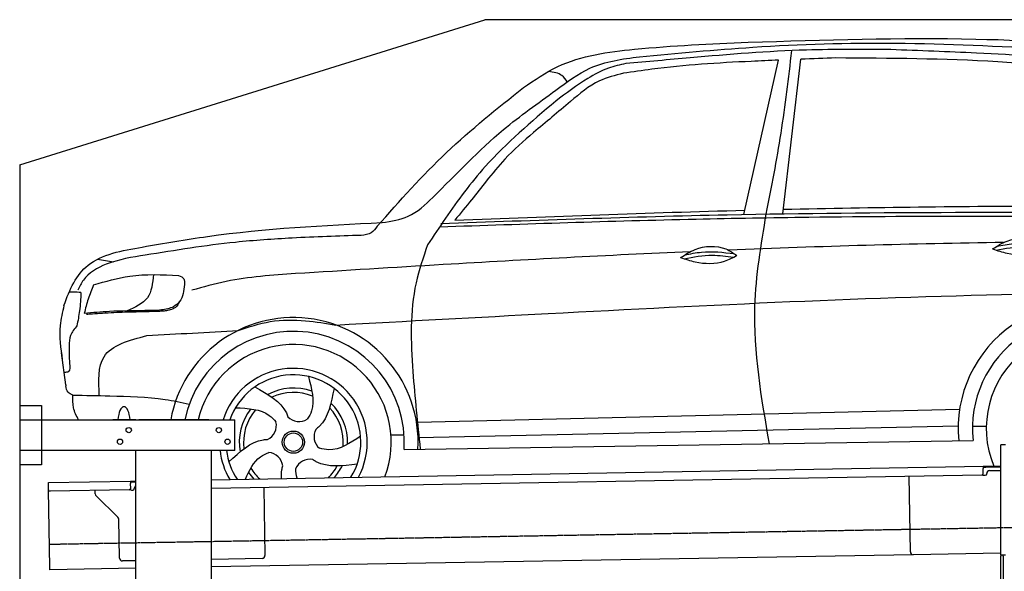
# Model space of a CAD drawing. Header units: millimetres. Extents: x 1073 to 6773, y 6091 to 11716.
# Tile 4 of 5: x 1073 to 4459, y 9817 to 11716. Entities that reach past the tile are written whole.
import ezdxf

# ---------------------------------------------------------------- set-up
doc = ezdxf.new("R2010")
doc.units = ezdxf.units.MM
doc.linetypes.add('GEN3', pattern=[6.25, 5, -1.25])
doc.layers.get('0').update_dxf_attribs({"lineweight": 25})
doc.layers.add('3', color=6, linetype='GEN3', lineweight=25)
doc.layers.add('Car', color=10, linetype='Continuous')

msp = doc.modelspace()

# ---------------------------------------------------------------- linework, layer by layer
for p, q in [((1072.8, 11215.9), (2672.8, 11715.9)), ((5822.8, 11715.9), (2672.8, 11715.9)), ((1072.8, 11215.9), (1072.8, 6265.9)), ((1072.8, 10388), (1147.8, 10388)), ((1147.8, 10388), (1147.8, 10183)), ((1072.8, 10338), (1812.8, 10338)), ((1472.8, 10338), (1392.8, 10338)), ((1472.8, 10338), (1482.8, 10338)), ((1722.8, 10338), (1482.8, 10338)), ((1722.8, 10338), (1732.8, 10338)), ((1732.8, 10338), (1812.8, 10338)), ((1812.8, 10233), (1812.8, 10338)), ((1812.8, 10233), (1072.8, 10233)), ((1472.8, 8708), (1472.8, 10233)), ((1732.8, 8013), (1732.8, 10233)), ((4447.6, 9872.5), (4447.6, 10252.5)), ((4463.6, 10252.5), (4447.6, 10252.5)), ((4447.6, 9872.5), (4447.6, 10252.5)), ((1147.8, 10183), (1072.8, 10183)), ((1732.8, 10132.1), (4386.1, 10178.4)), ((4386.1, 10178.4), (4396.1, 10178.6)), ((4386.1, 10178.4), (4386.2, 10170.4)), ((4396.2, 10174.6), (4386.2, 10174.4)), ((4386.5, 10153.4), (4386.2, 10170.4)), ((4396.1, 10178.6), (4445.9, 10179.4)), ((4447.6, 10175.5), (4396.2, 10174.6)), ((4408.8, 10163.8), (4447.6, 10164.5)), ((1171.6, 10122.3), (1454, 10127.2)), ((1454, 10127.2), (1464, 10127.4)), ((1454, 10127.2), (1454.2, 10119.2)), ((1464, 10127.4), (1472.8, 10127.5)), ((4381.6, 10148.3), (1732.8, 10102.1)), ((4136.2, 9884), (4131.7, 10143.9)), ((4389.1, 10147.4), (4394.1, 10147.5)), ((4399, 10152.6), (4399, 10153.6)), ((1171.7, 10114.3), (1171.6, 10122.3)), ((1172, 10097.3), (1171.7, 10114.3)), ((1176.7, 9830.3), (1172, 10097.3)), ((1449.6, 10097.1), (1177.1, 10092.4)), ((1332.3, 10083.2), (1332.1, 10095.1)), ((1464.1, 10123.4), (1454.1, 10123.2)), ((1454.5, 10102.2), (1454.2, 10119.2)), ((1457.1, 10096.3), (1462.1, 10096.3)), ((1472.8, 10123.5), (1464.1, 10123.4)), ((1467, 10101.4), (1467, 10102.4)), ((1912, 10105.2), (1916.1, 9871.2)), ((1410.8, 10003.4), (1335.3, 10076.2)), ((1416.1, 9862.5), (1413.8, 9996.3)), ((4146.4, 9874.2), (1732.8, 9832)), ((1906.2, 9861.1), (1732.8, 9858)), ((4447.6, 9879.4), (4146.4, 9874.2)), ((4447.6, 9872.5), (4447.6, 9869.5)), ((4463.6, 9872.5), (4447.6, 9872.5)), ((4447.6, 9872.5), (4447.6, 9869.5)), ((4463.6, 9872.5), (4447.6, 9872.5)), ((4447.6, 8072.5), (4447.6, 9869.5)), ((4455.6, 9869.5), (4455.6, 9872.5)), ((4455.6, 9869.5), (4455.6, 9872.5)), ((4455.6, 9869.5), (4455.6, 8072.5)), ((1176.8, 9822.3), (1176.7, 9830.3)), ((1472.8, 9827.5), (1176.8, 9822.3)), ((1472.8, 9853.5), (1426.3, 9852.7))]:
    msp.add_line(p, q)
for centre in [(1447.8, 10303), (1757.8, 10303), (1417.8, 10263), (1787.8, 10263)]:
    msp.add_circle(centre, 9)
for centre, radius, start, end in [((4409, 10153.8), 10, 91, 181), ((4381.5, 10153.3), 5, 271, 1), ((4389, 10152.4), 5, 214.2367, 271), ((4394, 10152.5), 5, 271, 1), ((1177, 10097.4), 5, 181, 271), ((1449.5, 10102.1), 5, 271, 1), ((1457, 10101.3), 5, 214.2367, 271), ((1462, 10101.3), 5, 271, 1), ((1477, 10102.6), 10, 114.7874, 181), ((1342.3, 10083.4), 10, 181, 226), ((1403.8, 9996.2), 10, 1, 46), ((1426.1, 9862.7), 10, 181, 271), ((1906.1, 9871.1), 10, 271, 1), ((4146.2, 9884.2), 10, 181, 271)]:
    msp.add_arc(centre, radius, start, end)
at = {"layer": '3'}
msp.add_line((1175.3, 9910.3), (6230.5, 9998.5), dxfattribs=at)
at = {"layer": 'Car'}
for p, q in [((3563.6, 11045.5), (3682.9, 11576.5)), ((3697.5, 11047.8), (3759.8, 11579.6)), ((1340.8, 10891.8), (1395.6, 10882.7)), ((1231.5, 10458.6), (1216.1, 10569.4)), ((2440.8, 10330.8), (4305.6, 10374.7)), ((2443, 10277.4), (4300.7, 10317.6)), ((4349.8, 10316.9), (4397.4, 10317.1)), ((2349.8, 10286.4), (2394.9, 10286.8)), ((2395, 10236.6), (4351.9, 10267.1))]:
    msp.add_line(p, q, dxfattribs=at)
for radius in [38.2, 31.6]:
    msp.add_circle((2014.3, 10261.5), radius, dxfattribs=at)
for centre, radius, start, end in [((4733.7, 10308.9), 433.1, 1.713, 185.6115), ((2014.3, 10261.5), 429, 356.78, 169.7199), ((4733.7, 10308.9), 384, 0.7282, 186.2384), ((2014.3, 10261.5), 381.5, 356.2633, 168.4257), ((4733.7, 10308.9), 336.4, 339.2974, 202.7026), ((2014.3, 10261.5), 336.4, 339.2876, 166.8448), ((2014.3, 10261.5), 254, 331.6621, 162.4571), ((2014.3, 10261.5), 231.9, 328.5387, 160.7284), ((2014.3, 10261.5), 186.2, 70.0353, 118.173), ((2014.3, 10261.5), 171.5, 67.3622, 115.5079), ((2014.3, 10261.5), 186.2, 142.0346, 190.1631), ((2014.3, 10261.5), 171.5, 139.3625, 187.4977), ((2014.3, 10261.5), 171.5, 355.349, 43.5022), ((2014.3, 10261.5), 186.2, 358.0232, 46.1683), ((1903.4, 10318.4), 52.3, 294.4441, 14.2029), ((2034.2, 10384.5), 52.3, 222.4441, 302.2029), ((2137.5, 10280.6), 52.3, 150.4441, 230.2029), ((2014.3, 10261.5), 254, 186.4285, 210.3379), ((2014.3, 10261.5), 231.9, 187.0491, 213.4613), ((1925.9, 10173.6), 52.3, 6.4441, 86.2029), ((2070.5, 10150.2), 52.3, 78.4441, 158.2029), ((2014.3, 10261.5), 171.5, 211.3494, 227.5281), ((2014.3, 10261.5), 171.5, 314.4719, 331.4884), ((2014.3, 10261.5), 186.2, 319.0592, 334.1555), ((2014.3, 10261.5), 186.2, 214.0221, 222.9408)]:
    msp.add_arc(centre, radius, start, end, dxfattribs=at)
msp.add_ellipse((1431.6, 10329.9), major_axis=(0.3, -53.8), ratio=0.38902, start_param=1.719554, end_param=4.559319, dxfattribs=at)
for points in [[(3578.4, 11638.2), (4361.4, 11649.1), (4976, 11619.2)], [(2805.4, 11482.1), (2923.6, 11554.2), (3187.7, 11614), (3578.4, 11638.2)], [(2319.8, 11017.5), (2409.3, 11039.1), (2493.4, 11104), (2736.4, 11337.3), (2916.8, 11473.2), (3034.2, 11549), (3204.6, 11588.5)], [(4069.3, 11612.8), (3779.4, 11611.3), (3379.2, 11584.6), (3157.1, 11564.6)], [(3640.7, 11046.9), (3691.6, 11325.7), (3728.6, 11609.4)], [(4895, 11509.1), (4757.5, 11553.3), (4364.1, 11600.8), (4069.3, 11612.8)], [(3157.1, 11564.6), (3098.1, 11548.9), (3026.7, 11513.3), (2916.4, 11435.3)], [(3149.1, 11531.2), (3066.6, 11504.9), (2967.3, 11434.1), (2840.2, 11327.5)], [(2956, 11502), (2937.8, 11523.2), (2891.8, 11537.7)], [(2302.6, 11004.8), (2541.2, 11258.8), (2805.4, 11482.1)], [(2916.4, 11435.3), (2674, 11210.1), (2537.6, 11032.9), (2475.8, 10940.7)], [(2840.2, 11327.5), (2741.8, 11236), (2677.5, 11160), (2626.9, 11096.2), (2569.6, 11025.6)], [(2517.3, 11003), (3399, 11029.6), (3787.6, 11036.4), (4983.5, 11038.5)], [(2520.8, 11014.2), (3506.1, 11044.4), (5076.2, 11051.7)], [(3651.5, 10256.2), (3601.7, 10729.5), (3640.7, 11046.9)], [(2247.7, 10973.5), (2009.9, 10964), (1815.1, 10949.4), (1504.8, 10905)], [(2302.6, 11004.8), (2282.1, 10981.8), (2247.7, 10973.5)], [(2475.8, 10940.7), (2436.2, 10809.9), (2425.2, 10504.4), (2450.7, 10237.5)], [(3346.2, 10897.1), (3395.6, 10924.4), (3502, 10926.5), (3539.8, 10904)], [(4419.3, 10926.7), (4468.7, 10954), (4575.1, 10956.1), (4612.9, 10933.6)], [(1504.8, 10905), (1370.4, 10873.9), (1291.8, 10819.3), (1273, 10785.1)], [(1327, 10802.7), (1451.4, 10833.1), (1619.5, 10835.5)], [(1533.1, 10838.3), (1511.8, 10758.6), (1442.9, 10713.4)], [(2021.7, 10841.7), (1782.9, 10814.6), (1664.7, 10784.2)], [(1639.4, 10804.7), (1622.5, 10745.4), (1601.7, 10727.9), (1560.7, 10716.6), (1503.2, 10714.2)], [(1619.5, 10835.5), (1637.4, 10823.9), (1639.4, 10804.7)], [(1283.6, 10776.6), (1256.3, 10778), (1242.8, 10778.1)], [(1283.6, 10776.6), (1278.5, 10713.8), (1269.7, 10662)], [(1327, 10802.7), (1308.4, 10754), (1294.8, 10704.9)], [(1622.4, 10745.4), (1608.7, 10725.3), (1590.4, 10717.1), (1577.7, 10714.1), (1560.6, 10712.3), (1545.7, 10711.3)], [(1225.1, 10731.9), (1211.9, 10662.7), (1219.4, 10545.2)], [(1503.2, 10714.2), (1381.5, 10711.2), (1294.8, 10704.9)], [(1323.3, 10702.6), (1312.6, 10701.8), (1302, 10700.9)], [(1545.7, 10711.3), (1473, 10709.4), (1396.9, 10707.1), (1357.1, 10704.8), (1323.3, 10702.6)], [(1824, 10646), (1934.5, 10676.5), (2056.3, 10679.7), (2160.7, 10664.7)], [(1269.7, 10662), (1247.9, 10628.7), (1243, 10592.7)], [(1243, 10592.7), (1244.4, 10532.2), (1241, 10504.4), (1225.5, 10501.4)], [(1255.8, 10423.6), (1239.3, 10433.3), (1232, 10455.5)], [(2245.3, 10282.5), (2135.7, 10235.6), (2104, 10240.4)]]:
    msp.add_spline(points, degree=3, dxfattribs=at)
for points, knots in [([(3204.6, 11588.5), (3334.4, 11600.6), (3627, 11627.8), (4099.8, 11642.3), (4502.1, 11620.9), (4746.2, 11609.7), (4804, 11603.9)], [0, 0, 0, 0, 391.04113, 881.651907, 1416.366113, 1602.404452, 1602.404452, 1602.404452, 1602.404452]), ([(4562.8, 11560.6), (4521, 11565.3), (4293.3, 11581.6), (4065.6, 11583), (3879.9, 11584.1)], [637.56261, 637.56261, 637.56261, 637.56261, 763.549902, 1320.810124, 1320.810124, 1320.810124, 1320.810124]), ([(3682.9, 11576.5), (3651.6, 11575.2), (3506, 11568.8), (3327.4, 11558.2), (3181.7, 11536.1), (3149.1, 11531.2)], [197.256536, 197.256536, 197.256536, 197.256536, 291.063452, 634.28515, 733.122134, 733.122134, 733.122134, 733.122134]), ([(1494.4, 10933.3), (1569.2, 10946.3), (1842, 10993.4), (2118.8, 11008.2), (2319.8, 11017.5)], [0, 0, 0, 0, 227.568723, 830.29912, 830.29912, 830.29912, 830.29912]), ([(4432.8, 10935.2), (4452.2, 10939.5), (4508.5, 10951), (4565.8, 10944.7), (4603.4, 10940.1)], [7.57653, 7.57653, 7.57653, 7.57653, 52.544532, 137.659237, 137.659237, 137.659237, 137.659237]), ([(1225.1, 10731.9), (1244.2, 10787.9), (1296.2, 10898.5), (1424.7, 10921.1), (1494.4, 10933.3)], [67.561551, 67.561551, 67.561551, 67.561551, 233.573658, 430.399521, 430.399521, 430.399521, 430.399521]), ([(3379.4, 10916.9), (3096.1, 10904.5), (2643.3, 10880.4), (2191, 10852.2), (2021.7, 10841.7)], [1993.331731, 1993.331731, 1993.331731, 1993.331731, 2843.912796, 3352.993084, 3352.993084, 3352.993084, 3352.993084]), ([(3358.1, 10893.1), (3390.3, 10899.1), (3446.7, 10909.6), (3503.3, 10901.7), (3527.5, 10897.8)], [0, 0, 0, 0, 73.878693, 129.282646, 129.282646, 129.282646, 129.282646]), ([(3359.7, 10905.6), (3379.1, 10909.9), (3435.4, 10921.4), (3492.7, 10915.1), (3530.3, 10910.5)], [7.57653, 7.57653, 7.57653, 7.57653, 52.544532, 137.659237, 137.659237, 137.659237, 137.659237]), ([(4419.3, 10926.7), (4435.5, 10921.1), (4483.9, 10904.9), (4554.8, 10904), (4599.1, 10926.6), (4612.9, 10933.6)], [5.208578, 5.208578, 5.208578, 5.208578, 44.198582, 121.455021, 156.55166, 156.55166, 156.55166, 156.55166]), ([(4431.1, 10922.7), (4463.4, 10928.7), (4519.8, 10939.2), (4576.4, 10931.3), (4600.6, 10927.4)], [0, 0, 0, 0, 73.878693, 129.282646, 129.282646, 129.282646, 129.282646]), ([(3346.2, 10897.1), (3362.4, 10891.5), (3410.8, 10875.3), (3481.7, 10874.4), (3526, 10897), (3539.8, 10904)], [5.208578, 5.208578, 5.208578, 5.208578, 44.198582, 121.455021, 156.55166, 156.55166, 156.55166, 156.55166]), ([(2160.7, 10664.7), (2404, 10678.2), (3201.2, 10721.7), (4199.7, 10771.3), (4955.5, 10776.9), (5156.5, 10778.4)], [651.356687, 651.356687, 651.356687, 651.356687, 1382.168851, 3046.715693, 3649.598352, 3649.598352, 3649.598352, 3649.598352]), ([(2065.7, 10487.6), (2076.8, 10446.1), (2091.1, 10392.9), (2068.2, 10349.5), (2062.1, 10340.3)], [0, 0, 0, 0, 119.179133, 152.546972, 152.546972, 152.546972, 152.546972]), ([(1881.3, 10451.5), (1926, 10427.1), (1975.2, 10400.1), (1994.1, 10353.7), (1995.6, 10349.2)], [0, 0, 0, 0, 140.862207, 155.3883, 155.3883, 155.3883, 155.3883]), ([(2154, 10446.6), (2144.5, 10396.6), (2134.1, 10341.5), (2095.7, 10309.2), (2092, 10306.3)], [0, 0, 0, 0, 140.862207, 155.444261, 155.444261, 155.444261, 155.444261]), ([(1275.3, 10338), (1268, 10351.8), (1254.4, 10378.7), (1255.3, 10408.9), (1255.8, 10423.6)], [3.607988, 3.607988, 3.607988, 3.607988, 49.34423, 92.772447, 92.772447, 92.772447, 92.772447]), ([(1255.8, 10423.6), (1298.1, 10422.7), (1403.8, 10420.5), (1538.5, 10417.5), (1628.5, 10399), (1656.1, 10392.8)], [0, 0, 0, 0, 126.842835, 317.453829, 402.289222, 402.289222, 402.289222, 402.289222]), ([(1815.1, 10380.2), (1858, 10378), (1913.1, 10375.1), (1947.3, 10339.9), (1954.2, 10331.2)], [0, 0, 0, 0, 119.179133, 152.627431, 152.627431, 152.627431, 152.627431]), ([(1792.5, 10193.7), (1829.5, 10228.6), (1870.3, 10267.1), (1920.3, 10270.7), (1925.1, 10270.8)], [0, 0, 0, 0, 140.862207, 155.442461, 155.442461, 155.442461, 155.442461]), ([(1849.7, 10134.1), (1862.4, 10165.1), (1882.2, 10203.9), (1919, 10222), (1929.4, 10225.8)], [25.323472, 25.323472, 25.323472, 25.323472, 119.179133, 152.616634, 152.616634, 152.616634, 152.616634]), ([(2233.6, 10185.8), (2183.1, 10179.4), (2127.4, 10172.2), (2084.8, 10198.8), (2080.9, 10201.5)], [0, 0, 0, 0, 140.862207, 155.53262, 155.53262, 155.53262, 155.53262]), ([(1973.3, 10136.3), (1972.5, 10146.2), (1972.9, 10160.7), (1976.4, 10175), (1977.8, 10179.6)], [109.767232, 109.767232, 109.767232, 109.767232, 140.862207, 155.531654, 155.531654, 155.531654, 155.531654]), ([(2027.4, 10137.2), (2027.3, 10137.5), (2024.3, 10147.7), (2023.1, 10158.8), (2022, 10169.7)], [118.367464, 118.367464, 118.367464, 118.367464, 119.179133, 151.284708, 151.284708, 151.284708, 151.284708])]:
    msp.add_open_spline(points, degree=3, knots=knots, dxfattribs=at)
for points in [[(3879.9, 11584.1), (3839.9, 11582.7), (3799.8, 11581.2), (3759.8, 11579.6)], [(3699.3, 11063.3), (4009.6, 11070.4), (4319.9, 11073.9), (4630.3, 11075.1)], [(2569.6, 11025.6), (2902, 11038.4), (3234.4, 11051.2), (3566.8, 11060)], [(4457, 10948.8), (4141.5, 10944.6), (3826, 10935.3), (3510.6, 10922.4)], [(1510.4, 10628.4), (1614.9, 10634.3), (1719.5, 10640.1), (1824, 10646)], [(1231.5, 10458.6), (1231.6, 10457.5), (1231.8, 10456.5), (1232, 10455.5)], [(1700.4, 10382.5), (1700.4, 10382.5), (1700.4, 10382.5), (1700.4, 10382.5)]]:
    msp.add_open_spline(points, degree=3, dxfattribs=at)
at = {"layer": 'Car', "end_tangent": (0.999865, 0.016402)}
msp.add_spline([(1346.6, 10421.7), (1362.9, 10555.5), (1510.4, 10628.4)], degree=3, dxfattribs=at)

doc.saveas('drawing.dxf')
